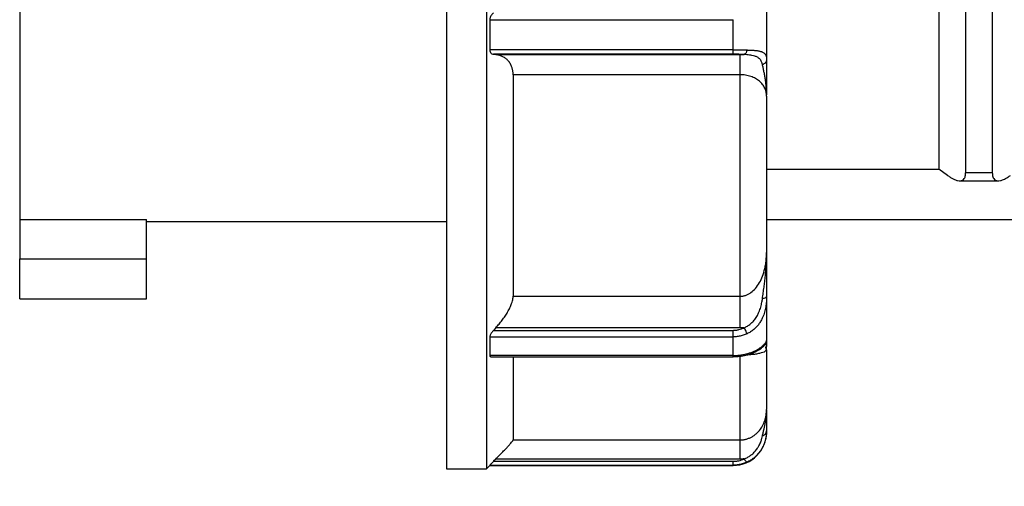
# Model space of a CAD drawing. Header units: inches. Extents: x 0 to 33, y 0 to 25.5.
# Tile 9 of 19: x 13.7 to 16.6, y 11.8 to 13.2. Entities that reach past the tile are written whole.
import ezdxf

# ---------------------------------------------------------------- set-up
doc = ezdxf.new("R2010")
doc.units = ezdxf.units.IN
doc.header["$LTSCALE"] = 3
doc.header["$MEASUREMENT"] = 0
doc.linetypes.add('SLD-Solid', pattern=[0])
doc.layers.add('DIMENSIONS', color=140, linetype='SLD-Solid', lineweight=25)
doc.styles.add('SLDTEXTSTYLE0', font='GOTHIC.TTF', dxfattribs={"width": 0.913})
doc.dimstyles.new('SLDDIMSTYLE1', dxfattribs={"dimtxt": 0.375, "dimasz": 0.45, "dimexe": 0, "dimexo": 0.0625, "dimgap": 0.09375, "dimtad": 0, "dimtih": 1, "dimtoh": 1, "dimrnd": 1e-09, "dimzin": 12, "dimdsep": 46, "dimtxsty": 'SLDTEXTSTYLE0', "dimsah": 1, "dimcen": 0.09, "dimadec": 0, "dimazin": 3, "dimtfac": 1, "dimtofl": 0, "dimtmove": 0, "dimatfit": 3, "dimfxl": 0, "dimfrac": 2, "dimtolj": 1, "dimtzin": 12, "dimarcsym": 0})

# ---------------------------------------------------------------- blocks, each defined once
blk = doc.blocks.new('_D_3')
at = {"layer": 'DIMENSIONS'}
for p, q in [((21.7135, 12.4273), (21.7135, 9.8888)), ((14.9721, 11.6836), (14.9721, 9.8888)), ((14.9721, 10.2638), (17.2762, 10.2638)), ((17.7194, 10.261), (17.6051, 10.261)), ((17.6051, 10.261), (17.6051, 9.6657)), ((18.9662, 10.261), (19.0805, 10.261)), ((19.0805, 10.261), (19.0805, 9.6657)), ((21.7135, 10.2638), (19.4094, 10.2638)), ((17.6051, 9.6657), (17.7194, 9.6657)), ((19.0805, 9.6657), (18.9662, 9.6657))]:
    blk.add_line(p, q, dxfattribs=at)
for points in [[(14.9721, 10.2638), (15.4221, 10.1738), (15.4221, 10.3538)], [(21.7135, 10.2638), (21.2635, 10.3538), (21.2635, 10.1738)]]:
    blk.add_solid(points, dxfattribs=at)
at = {"layer": 'DIMENSIONS', "char_height": 0.375, "attachment_point": 1, "style": 'SLDTEXTSTYLE0'}
for s, insert in [('6.74', (17.8579, 10.8162)), ('171.2', (17.7194, 10.1447))]:
    blk.add_mtext(s, dxfattribs=dict(at, insert=insert))

msp = doc.modelspace()

# ---------------------------------------------------------------- linework, layer by layer
for p, q in [((16.5835, 14.9044), (16.5835, 12.7076)), ((16.5048, 14.7915), (16.5048, 12.7076)), ((16.4261, 14.6774), (16.4261, 12.718)), ((13.7123, 13.684), (13.7123, 12.5701)), ((14.9721, 13.684), (14.9721, 11.8336)), ((15.0902, 13.684), (15.0902, 11.8336)), ((15.1001, 13.1599), (15.1001, 13.0708)), ((15.1001, 13.1599), (15.8186, 13.1599)), ((15.8186, 13.0708), (15.1001, 13.0708)), ((15.1109, 13.0579), (15.1175, 13.057)), ((15.8186, 13.0579), (15.1109, 13.0579)), ((15.1175, 13.057), (15.8383, 13.057)), ((15.169, 12.9974), (15.169, 12.3428)), ((15.8383, 12.9974), (15.169, 12.9974)), ((15.917, 12.718), (16.4261, 12.718)), ((16.4515, 12.6998), (16.4261, 12.718)), ((16.5835, 12.7076), (16.5048, 12.7076)), ((16.4873, 12.684), (16.601, 12.684)), ((13.7123, 12.5701), (14.0863, 12.5701)), ((13.7123, 12.5701), (13.7123, 12.4537)), ((14.0863, 12.4537), (14.0863, 12.5701)), ((14.0863, 12.5639), (14.9721, 12.5639)), ((15.917, 12.5698), (16.795, 12.5698)), ((15.917, 12.4723), (15.917, 12.467)), ((13.7123, 12.4537), (14.0863, 12.4537)), ((13.7123, 12.3355), (13.7123, 12.4537)), ((14.0863, 12.3355), (14.0863, 12.4537)), ((13.7123, 12.3355), (14.0863, 12.3355)), ((15.169, 12.3428), (15.8383, 12.3428)), ((15.1175, 12.2496), (15.1109, 12.2423)), ((15.1109, 12.2423), (15.8186, 12.2423)), ((15.8383, 12.2496), (15.1175, 12.2496)), ((15.1001, 12.2229), (15.1001, 12.1679)), ((15.1001, 12.2229), (15.8186, 12.2229)), ((15.917, 12.1851), (15.9137, 12.1815)), ((15.8186, 12.1679), (15.1001, 12.1679)), ((15.1035, 12.1644), (15.8186, 12.1644)), ((15.169, 12.1644), (15.169, 11.9185)), ((15.169, 11.9185), (15.8383, 11.9185)), ((15.1175, 11.862), (15.1109, 11.8554)), ((15.8383, 11.862), (15.1175, 11.862)), ((14.9721, 11.8336), (15.0902, 11.8336)), ((15.0902, 11.8336), (15.1001, 11.8434)), ((15.1001, 11.844), (15.1001, 11.8434)), ((15.1001, 11.844), (15.8186, 11.844)), ((15.1001, 11.8434), (15.8186, 11.8434)), ((15.1109, 11.8554), (15.8186, 11.8554))]:
    msp.add_line(p, q)
msp.add_arc((15.8186, 11.9418), 0.0984, 270, 0)
for points, knots in [([(15.917, 13.2517), (15.917, 13.2438), (15.917, 13.228), (15.917, 13.2043), (15.917, 13.1807), (15.917, 13.1573), (15.917, 13.1339), (15.917, 13.1107), (15.917, 13.0876), (15.917, 13.0645), (15.917, 13.0493), (15.917, 13.0417)], [0, 0, 0, 0, 0.111214, 0.222351, 0.333433, 0.444481, 0.555519, 0.666567, 0.777649, 0.888786, 1, 1, 1, 1]), ([(15.1109, 13.1799), (15.1101, 13.1793), (15.1086, 13.1781), (15.1066, 13.176), (15.1049, 13.1738), (15.1038, 13.1721), (15.1025, 13.1699), (15.1013, 13.1672), (15.1003, 13.1635), (15.1001, 13.1611), (15.1001, 13.1599)], [0, 0, 0, 0, 0.141743, 0.272475, 0.392508, 0.502247, 0.542575, 0.704685, 0.85583, 1, 1, 1, 1]), ([(15.1001, 13.0708), (15.1001, 13.0702), (15.1001, 13.0688), (15.1005, 13.0669), (15.1011, 13.0651), (15.1019, 13.0635), (15.1035, 13.0613), (15.1064, 13.0589), (15.1093, 13.0582), (15.1109, 13.0579)], [0, 0, 0, 0, 0.086108, 0.174093, 0.264904, 0.359403, 0.458357, 0.704711, 1, 1, 1, 1]), ([(15.169, 12.9974), (15.169, 12.9989), (15.1689, 13.0018), (15.1685, 13.006), (15.1679, 13.0102), (15.1671, 13.0142), (15.1659, 13.0181), (15.1638, 13.0243), (15.1597, 13.0323), (15.153, 13.0404), (15.1452, 13.0469), (15.1367, 13.0517), (15.1274, 13.0552), (15.1208, 13.0564), (15.1175, 13.057)], [0, 0, 0, 0, 0.040421, 0.08086, 0.121534, 0.162656, 0.204435, 0.247066, 0.369815, 0.500418, 0.620601, 0.746326, 0.87103, 1, 1, 1, 1]), ([(15.8186, 13.0708), (15.8206, 13.0708), (15.8245, 13.0708), (15.8305, 13.0708), (15.8364, 13.0708), (15.8423, 13.0707), (15.8481, 13.0706), (15.8538, 13.0705), (15.8575, 13.0705), (15.8594, 13.0704)], [0, 0, 0, 0, 0.140849, 0.282232, 0.424231, 0.566928, 0.710404, 0.854736, 1, 1, 1, 1]), ([(15.8186, 13.0579), (15.8186, 13.0583), (15.8186, 13.0598), (15.8186, 13.0643), (15.8186, 13.0674), (15.8186, 13.0708)], [0, 0, 0, 0, 0.5, 0.5, 1, 1, 1, 1]), ([(15.8512, 13.0569), (15.8499, 13.057), (15.8474, 13.0571), (15.8435, 13.0573), (15.8395, 13.0575), (15.834, 13.0577), (15.827, 13.0578), (15.8214, 13.0578), (15.8186, 13.0579)], [0, 0, 0, 0, 0.124543, 0.249147, 0.37423, 0.500207, 0.750867, 1, 1, 1, 1]), ([(15.8383, 13.057), (15.8404, 13.057), (15.8447, 13.0569), (15.849, 13.0569), (15.8512, 13.0569)], [0, 0, 0, 0, 0.497771, 1, 1, 1, 1]), ([(15.8383, 13.057), (15.8383, 13.0552), (15.8383, 13.0431), (15.8383, 13.0156), (15.8383, 12.9974)], [0, 0, 0, 0, 0.428571, 1, 1, 1, 1]), ([(15.8594, 13.0704), (15.8588, 13.0673), (15.8566, 13.0607), (15.8532, 13.0574), (15.8512, 13.0569)], [0, 0, 0, 0, 0.428571, 1, 1, 1, 1]), ([(15.905, 13.0271), (15.9046, 13.0285), (15.9039, 13.0315), (15.9023, 13.0358), (15.9, 13.0401), (15.8964, 13.0448), (15.8908, 13.0491), (15.883, 13.0523), (15.8749, 13.0543), (15.8669, 13.0556), (15.8593, 13.0564), (15.8539, 13.0567), (15.8512, 13.0569)], [0, 0, 0, 0, 0.071985, 0.153886, 0.24597, 0.344728, 0.493496, 0.627165, 0.744468, 0.83223, 0.917402, 1, 1, 1, 1]), ([(15.8594, 13.0704), (15.8611, 13.0704), (15.8647, 13.0703), (15.8698, 13.0701), (15.8746, 13.0699), (15.8791, 13.0696), (15.8834, 13.0692), (15.8874, 13.0687), (15.8911, 13.0682), (15.8945, 13.0676), (15.8977, 13.0669), (15.9006, 13.066), (15.9032, 13.0651), (15.9071, 13.0634), (15.9114, 13.0604), (15.9146, 13.0559), (15.9162, 13.0512), (15.9169, 13.0468), (15.917, 13.0434), (15.917, 13.0417)], [0, 0, 0, 0, 0.04543, 0.09034, 0.134763, 0.178733, 0.222285, 0.265455, 0.308278, 0.350791, 0.393031, 0.435035, 0.476839, 0.518481, 0.641556, 0.764394, 0.844342, 0.922766, 1, 1, 1, 1]), ([(15.917, 13.0417), (15.917, 13.0381), (15.9143, 13.032), (15.908, 13.0281), (15.905, 13.0271)], [0, 0, 0, 0, 0.571429, 1, 1, 1, 1]), ([(15.917, 12.9339), (15.917, 12.9378), (15.9169, 12.9453), (15.9164, 12.9561), (15.9156, 12.9659), (15.9147, 12.9748), (15.9134, 12.9846), (15.9117, 12.9951), (15.9095, 13.0065), (15.9073, 13.0172), (15.9057, 13.0239), (15.905, 13.0271)], [0, 0, 0, 0, 0.120976, 0.232063, 0.333627, 0.426117, 0.510038, 0.640029, 0.759918, 0.882043, 1, 1, 1, 1]), ([(15.917, 13.0417), (15.917, 13.0312), (15.917, 13.0102), (15.917, 12.9738), (15.917, 12.9493), (15.917, 12.9375)], [0, 0, 0, 0, 0.336305, 0.678527, 1, 1, 1, 1]), ([(15.917, 12.9339), (15.917, 12.9355), (15.9169, 12.9384), (15.9164, 12.9427), (15.9156, 12.9468), (15.9146, 12.9507), (15.9134, 12.9543), (15.9108, 12.9604), (15.906, 12.9685), (15.8968, 12.9782), (15.8854, 12.9862), (15.8734, 12.9915), (15.8631, 12.9946), (15.8549, 12.9962), (15.8466, 12.9972), (15.841, 12.9973), (15.8383, 12.9974)], [0, 0, 0, 0, 0.0546674, 0.1068688, 0.1565926, 0.2038283, 0.2485674, 0.2908035, 0.4331819, 0.558535, 0.6836701, 0.7937093, 0.8482209, 0.9003065, 0.9506456, 1, 1, 1, 1]), ([(15.8383, 12.9974), (15.8383, 12.872), (15.8383, 12.7527), (15.8383, 12.5325), (15.8383, 12.4317), (15.8383, 12.3428)], [0, 0, 0, 0, 0.5, 0.5, 1, 1, 1, 1]), ([(15.917, 12.9339), (15.917, 12.9262), (15.917, 12.9106), (15.917, 12.8875), (15.917, 12.8646), (15.917, 12.8419), (15.917, 12.8194), (15.917, 12.7971), (15.917, 12.7751), (15.917, 12.7532), (15.917, 12.7315), (15.917, 12.7101), (15.917, 12.683), (15.917, 12.6505), (15.917, 12.613), (15.917, 12.5765), (15.917, 12.5408), (15.917, 12.506), (15.917, 12.4835), (15.917, 12.4723)], [0, 0, 0, 0, 0.045533, 0.091018, 0.136466, 0.181888, 0.227294, 0.272695, 0.318102, 0.363526, 0.408977, 0.454467, 0.500006, 0.583444, 0.666752, 0.749994, 0.833239, 0.916552, 1, 1, 1, 1]), ([(16.4515, 12.6998), (16.453, 12.6988), (16.4559, 12.6967), (16.4602, 12.694), (16.4643, 12.6916), (16.4683, 12.6895), (16.4741, 12.6868), (16.4813, 12.6844), (16.4893, 12.6836), (16.496, 12.6854), (16.5004, 12.6895), (16.5031, 12.6949), (16.5045, 12.7006), (16.5047, 12.7053), (16.5048, 12.7076)], [0, 0, 0, 0, 0.051276, 0.102062, 0.152468, 0.202604, 0.252586, 0.377429, 0.500372, 0.628977, 0.753007, 0.836875, 0.918848, 1, 1, 1, 1]), ([(16.5835, 12.7076), (16.5836, 12.7064), (16.5836, 12.704), (16.584, 12.7008), (16.5845, 12.6978), (16.5853, 12.695), (16.5864, 12.6926), (16.5885, 12.689), (16.5924, 12.6854), (16.5991, 12.6836), (16.6071, 12.6844), (16.6151, 12.6871), (16.6227, 12.6908), (16.6296, 12.6948), (16.6344, 12.6981), (16.6368, 12.6998)], [0, 0, 0, 0, 0.040557, 0.081182, 0.122015, 0.16319, 0.204841, 0.247095, 0.371103, 0.49971, 0.622631, 0.747477, 0.830831, 0.914833, 1, 1, 1, 1]), ([(15.8383, 12.3428), (15.8397, 12.3429), (15.8424, 12.3429), (15.8466, 12.3435), (15.8507, 12.3443), (15.8548, 12.3455), (15.8589, 12.3471), (15.8629, 12.349), (15.8669, 12.3512), (15.8746, 12.3563), (15.8854, 12.3663), (15.8968, 12.3829), (15.906, 12.4027), (15.9115, 12.4216), (15.9148, 12.4393), (15.9166, 12.4552), (15.9169, 12.4664), (15.917, 12.4723)], [0, 0, 0, 0, 0.024683, 0.049497, 0.074541, 0.099914, 0.125709, 0.152017, 0.178918, 0.206491, 0.316976, 0.441541, 0.566978, 0.70925, 0.796247, 0.893189, 1, 1, 1, 1]), ([(15.905, 12.3365), (15.9054, 12.3392), (15.9061, 12.3447), (15.9073, 12.3529), (15.9084, 12.3613), (15.9099, 12.3723), (15.9118, 12.3864), (15.9141, 12.4079), (15.9165, 12.4366), (15.9168, 12.4595), (15.917, 12.4723)], [0, 0, 0, 0, 0.05845, 0.117826, 0.178309, 0.240087, 0.360104, 0.489977, 0.715588, 1, 1, 1, 1]), ([(15.917, 12.4675), (15.917, 12.4483), (15.917, 12.4085), (15.917, 12.3649), (15.917, 12.3423)], [0, 0, 0, 0, 0.480198, 1, 1, 1, 1]), ([(15.1175, 12.2496), (15.1192, 12.2514), (15.1225, 12.2552), (15.1274, 12.2609), (15.1321, 12.2667), (15.1381, 12.2745), (15.1452, 12.2843), (15.153, 12.2967), (15.1597, 12.309), (15.1643, 12.32), (15.1671, 12.329), (15.1687, 12.3364), (15.1689, 12.3407), (15.169, 12.3428)], [0, 0, 0, 0, 0.065113, 0.129007, 0.191838, 0.253768, 0.379485, 0.499693, 0.630288, 0.75306, 0.837425, 0.919178, 1, 1, 1, 1]), ([(15.8383, 12.3428), (15.8383, 12.33), (15.8383, 12.2994), (15.8383, 12.2641), (15.8383, 12.2496)], [0, 0, 0, 0, 0.571429, 1, 1, 1, 1]), ([(15.8512, 12.2501), (15.8528, 12.2508), (15.856, 12.2523), (15.8607, 12.2549), (15.8653, 12.2579), (15.8697, 12.2613), (15.8758, 12.2666), (15.8831, 12.2748), (15.8899, 12.2853), (15.8957, 12.2976), (15.9001, 12.3106), (15.9032, 12.3243), (15.9045, 12.3328), (15.905, 12.3365)], [0, 0, 0, 0, 0.048663, 0.098636, 0.14989, 0.2024, 0.256148, 0.37377, 0.507476, 0.604337, 0.754524, 0.891181, 1, 1, 1, 1]), ([(15.917, 12.3423), (15.917, 12.3403), (15.917, 12.3363), (15.9167, 12.3302), (15.9163, 12.324), (15.9156, 12.3178), (15.9143, 12.3083), (15.9115, 12.2956), (15.9065, 12.2819), (15.9007, 12.2704), (15.8947, 12.2611), (15.8875, 12.2524), (15.8792, 12.2446), (15.8699, 12.2376), (15.8629, 12.234), (15.8594, 12.2321)], [0, 0, 0, 0, 0.046231, 0.0928, 0.139781, 0.187245, 0.235261, 0.357783, 0.480752, 0.564288, 0.648634, 0.734088, 0.820944, 0.909489, 1, 1, 1, 1]), ([(15.905, 12.3365), (15.909, 12.3371), (15.915, 12.3388), (15.917, 12.3413), (15.917, 12.3423)], [0, 0, 0, 0, 0.571429, 1, 1, 1, 1]), ([(15.917, 12.3423), (15.917, 12.3371), (15.917, 12.3267), (15.917, 12.3115), (15.917, 12.2965), (15.917, 12.2818), (15.917, 12.2673), (15.917, 12.2532), (15.917, 12.2393), (15.917, 12.2257), (15.917, 12.2169), (15.917, 12.2125)], [0, 0, 0, 0, 0.111214, 0.222351, 0.333433, 0.444481, 0.555519, 0.666567, 0.777649, 0.888786, 1, 1, 1, 1]), ([(15.1109, 12.2423), (15.1101, 12.2415), (15.1086, 12.2398), (15.1066, 12.2372), (15.1049, 12.2348), (15.1038, 12.2329), (15.1025, 12.2308), (15.1013, 12.2283), (15.1003, 12.2253), (15.1001, 12.2237), (15.1001, 12.2229)], [0, 0, 0, 0, 0.141743, 0.272475, 0.392508, 0.502247, 0.542575, 0.704685, 0.85583, 1, 1, 1, 1]), ([(15.8186, 12.2423), (15.82, 12.2424), (15.8228, 12.2424), (15.827, 12.2428), (15.8312, 12.2434), (15.8367, 12.2446), (15.8435, 12.2466), (15.8486, 12.2489), (15.8512, 12.2501)], [0, 0, 0, 0, 0.123592, 0.247824, 0.373143, 0.499988, 0.749512, 1, 1, 1, 1]), ([(15.8186, 12.2229), (15.8186, 12.2252), (15.8186, 12.2282), (15.8186, 12.235), (15.8186, 12.2388), (15.8186, 12.2423)], [0, 0, 0, 0, 0.5, 0.5, 1, 1, 1, 1]), ([(15.8512, 12.2501), (15.849, 12.2499), (15.8447, 12.2496), (15.8404, 12.2496), (15.8383, 12.2496)], [0, 0, 0, 0, 0.501252, 1, 1, 1, 1]), ([(15.8594, 12.2321), (15.8588, 12.2339), (15.8566, 12.2392), (15.8532, 12.2463), (15.8512, 12.2501)], [0, 0, 0, 0, 0.428571, 1, 1, 1, 1]), ([(15.8594, 12.2321), (15.8575, 12.2313), (15.8538, 12.2296), (15.8481, 12.2276), (15.8423, 12.2259), (15.8364, 12.2246), (15.8305, 12.2236), (15.8245, 12.2231), (15.8206, 12.223), (15.8186, 12.2229)], [0, 0, 0, 0, 0.145264, 0.289596, 0.433072, 0.575769, 0.717768, 0.859151, 1, 1, 1, 1]), ([(15.8594, 12.1731), (15.8611, 12.1736), (15.8646, 12.1746), (15.8696, 12.1763), (15.8743, 12.1781), (15.8788, 12.1799), (15.8831, 12.1819), (15.8898, 12.1853), (15.8979, 12.1903), (15.9058, 12.1965), (15.9114, 12.2021), (15.9145, 12.2064), (15.9162, 12.2093), (15.9169, 12.2113), (15.917, 12.2121), (15.917, 12.2125)], [0, 0, 0, 0, 0.044412, 0.088528, 0.132381, 0.176005, 0.219431, 0.262693, 0.392863, 0.518139, 0.64067, 0.763702, 0.844718, 0.923367, 1, 1, 1, 1]), ([(15.917, 12.2125), (15.917, 12.2081), (15.9143, 12.2004), (15.908, 12.1956), (15.905, 12.1943)], [0, 0, 0, 0, 0.571429, 1, 1, 1, 1]), ([(15.917, 12.2125), (15.917, 12.2113), (15.917, 12.2089), (15.917, 12.2004), (15.917, 12.1952), (15.917, 12.1941)], [0, 0, 0, 0, 0.434275, 0.87619, 1, 1, 1, 1]), ([(15.8559, 12.1688), (15.8612, 12.1703), (15.8715, 12.1732), (15.887, 12.1802), (15.8995, 12.1878), (15.9063, 12.1934), (15.9089, 12.196), (15.9089, 12.1963), (15.9089, 12.1963)], [0, 0, 0, 0, 0.172877, 0.336913, 0.60891, 0.8034, 0.937092, 1, 1, 1, 1]), ([(15.9137, 12.1815), (15.9133, 12.1808), (15.9117, 12.1784), (15.9012, 12.175), (15.8854, 12.1719), (15.872, 12.1701), (15.8616, 12.1694), (15.8568, 12.1691)], [0, 0, 0, 0, 0.147351, 0.529967, 0.709269, 0.866939, 1, 1, 1, 1]), ([(15.9161, 12.1869), (15.9159, 12.189), (15.9157, 12.1912), (15.9134, 12.1918), (15.9134, 12.1918)], [0, 0, 0, 0, 0.977555, 1, 1, 1, 1]), ([(15.9157, 12.1823), (15.9169, 12.1884), (15.9185, 12.1965), (15.9156, 12.1959), (15.9149, 12.1958)], [0, 0, 0, 0, 0.766334, 1, 1, 1, 1]), ([(15.917, 12.1851), (15.917, 12.1811), (15.917, 12.1731), (15.917, 12.1615), (15.917, 12.1503), (15.917, 12.1394), (15.917, 12.1289), (15.917, 12.1188), (15.917, 12.1091), (15.917, 12.0997), (15.917, 12.0907), (15.917, 12.0821), (15.917, 12.0716), (15.917, 12.0596), (15.917, 12.0467), (15.917, 12.0352), (15.917, 12.025), (15.917, 12.0161), (15.917, 12.0112), (15.917, 12.0088)], [0, 0, 0, 0, 0.0455329, 0.0910178, 0.1364656, 0.1818871, 0.2272929, 0.272694, 0.3181011, 0.3635251, 0.4089767, 0.4544666, 0.5000057, 0.5834437, 0.6667508, 0.7499934, 0.8332381, 0.9165515, 1, 1, 1, 1]), ([(15.1001, 12.1679), (15.1001, 12.1674), (15.1002, 12.1663), (15.1012, 12.1649), (15.1023, 12.1642), (15.1035, 12.1644), (15.1035, 12.1644)], [0, 0, 0, 0, 0.233996, 0.476169, 0.979077, 1, 1, 1, 1]), ([(15.8186, 12.1679), (15.8206, 12.1679), (15.8245, 12.1679), (15.8305, 12.1683), (15.8364, 12.1688), (15.8423, 12.1696), (15.8481, 12.1705), (15.8538, 12.1717), (15.8575, 12.1727), (15.8594, 12.1731)], [0, 0, 0, 0, 0.140849, 0.282232, 0.424231, 0.566928, 0.710404, 0.854736, 1, 1, 1, 1]), ([(15.8186, 12.1644), (15.8251, 12.1646), (15.838, 12.165), (15.85, 12.1676), (15.856, 12.1688)], [0, 0, 0, 0, 0.49983, 1, 1, 1, 1]), ([(15.8186, 12.1645), (15.8186, 12.1645), (15.8186, 12.1642), (15.8186, 12.1652), (15.8186, 12.167), (15.8186, 12.1679)], [0, 0, 0, 0, 0.07996, 0.53998, 1, 1, 1, 1]), ([(15.8383, 12.1685), (15.8383, 12.0981), (15.8383, 12.0411), (15.8383, 11.957), (15.8383, 11.9299), (15.8383, 11.9185)], [0, 0, 0, 0, 0.5, 0.5, 1, 1, 1, 1]), ([(15.8594, 12.1731), (15.8589, 12.1721), (15.8581, 12.1701), (15.8568, 12.1688), (15.856, 12.1689), (15.856, 12.1689)], [0, 0, 0, 0, 0.492467, 0.984937, 1, 1, 1, 1]), ([(15.8383, 11.9185), (15.8397, 11.9186), (15.8427, 11.9186), (15.847, 11.919), (15.8514, 11.9197), (15.8557, 11.9206), (15.86, 11.9218), (15.8642, 11.9233), (15.8684, 11.9251), (15.8724, 11.9271), (15.8764, 11.9293), (15.882, 11.933), (15.8891, 11.9388), (15.8977, 11.9481), (15.9059, 11.9605), (15.9115, 11.9736), (15.9148, 11.9859), (15.9167, 11.997), (15.9169, 12.0047), (15.917, 12.0088)], [0, 0, 0, 0, 0.025945, 0.052069, 0.078492, 0.105328, 0.132685, 0.160666, 0.189365, 0.218868, 0.249255, 0.280594, 0.357645, 0.441365, 0.566325, 0.708656, 0.796353, 0.893491, 1, 1, 1, 1]), ([(15.905, 11.9305), (15.9054, 11.9323), (15.9061, 11.9358), (15.9072, 11.9409), (15.9084, 11.9459), (15.9099, 11.9525), (15.9117, 11.9607), (15.9141, 11.9729), (15.9165, 11.989), (15.9168, 12.0017), (15.917, 12.0088)], [0, 0, 0, 0, 0.058554, 0.117991, 0.178471, 0.240205, 0.359669, 0.4901, 0.71795, 1, 1, 1, 1]), ([(15.917, 12.0061), (15.917, 11.9982), (15.917, 11.9814), (15.917, 11.9577), (15.917, 11.9453)], [0, 0, 0, 0, 0.475544, 1, 1, 1, 1]), ([(15.1175, 11.862), (15.1192, 11.8638), (15.1225, 11.8672), (15.1274, 11.8722), (15.1321, 11.877), (15.1381, 11.8832), (15.1452, 11.8906), (15.153, 11.8989), (15.1597, 11.9062), (15.1643, 11.9117), (15.1671, 11.9152), (15.1687, 11.9175), (15.1689, 11.9182), (15.169, 11.9185)], [0, 0, 0, 0, 0.065113, 0.129007, 0.191838, 0.253768, 0.379485, 0.499693, 0.630288, 0.75306, 0.837425, 0.919178, 1, 1, 1, 1]), ([(15.8383, 11.9185), (15.8383, 11.9169), (15.8383, 11.9034), (15.8383, 11.8754), (15.8383, 11.862)], [0, 0, 0, 0, 0.571429, 1, 1, 1, 1]), ([(15.8512, 11.8625), (15.8528, 11.8632), (15.8561, 11.8646), (15.8607, 11.867), (15.8653, 11.8697), (15.8698, 11.8727), (15.8758, 11.8773), (15.883, 11.8844), (15.8898, 11.893), (15.8957, 11.9029), (15.9001, 11.9128), (15.9032, 11.9226), (15.9044, 11.9281), (15.905, 11.9305)], [0, 0, 0, 0, 0.049294, 0.0995507, 0.1507731, 0.202967, 0.2561439, 0.373591, 0.5074682, 0.6010878, 0.754512, 0.8907654, 1, 1, 1, 1]), ([(15.917, 11.9453), (15.917, 11.944), (15.917, 11.9412), (15.9167, 11.9369), (15.9163, 11.9324), (15.9156, 11.9277), (15.9143, 11.9204), (15.9115, 11.9102), (15.9065, 11.8986), (15.9007, 11.8886), (15.8947, 11.8802), (15.8875, 11.8722), (15.8792, 11.8649), (15.8699, 11.8582), (15.8629, 11.8547), (15.8594, 11.8529)], [0, 0, 0, 0, 0.046231, 0.092801, 0.139781, 0.187246, 0.235262, 0.357785, 0.480754, 0.564288, 0.648633, 0.734086, 0.820942, 0.909487, 1, 1, 1, 1]), ([(15.905, 11.9306), (15.909, 11.9319), (15.915, 11.9364), (15.917, 11.9427), (15.917, 11.9453)], [0, 0, 0, 0, 0.571429, 1, 1, 1, 1]), ([(15.8186, 11.8554), (15.82, 11.8554), (15.8228, 11.8554), (15.827, 11.8558), (15.8312, 11.8564), (15.8367, 11.8574), (15.8435, 11.8593), (15.8486, 11.8614), (15.8512, 11.8625)], [0, 0, 0, 0, 0.123593, 0.247824, 0.373143, 0.499988, 0.749512, 1, 1, 1, 1]), ([(15.8512, 11.8626), (15.849, 11.8624), (15.8447, 11.8621), (15.8404, 11.8621), (15.8383, 11.862)], [0, 0, 0, 0, 0.5020548, 1, 1, 1, 1]), ([(15.8594, 11.8529), (15.8588, 11.8528), (15.8566, 11.8541), (15.8532, 11.859), (15.8512, 11.8625)], [0, 0, 0, 0, 0.428571, 1, 1, 1, 1]), ([(15.1109, 11.8554), (15.1101, 11.8546), (15.1086, 11.8531), (15.1066, 11.851), (15.1049, 11.8492), (15.1038, 11.848), (15.1025, 11.8467), (15.1013, 11.8454), (15.1003, 11.8443), (15.1001, 11.8441), (15.1001, 11.844)], [0, 0, 0, 0, 0.141743, 0.272475, 0.392508, 0.502247, 0.542575, 0.704685, 0.85583, 1, 1, 1, 1]), ([(15.8186, 11.844), (15.8186, 11.8441), (15.8186, 11.8452), (15.8186, 11.8492), (15.8186, 11.8521), (15.8186, 11.8554)], [0, 0, 0, 0, 0.5, 0.5, 1, 1, 1, 1]), ([(15.8594, 11.8529), (15.8575, 11.8521), (15.8538, 11.8505), (15.8481, 11.8485), (15.8423, 11.8469), (15.8364, 11.8456), (15.8305, 11.8447), (15.8245, 11.8441), (15.8206, 11.844), (15.8186, 11.844)], [0, 0, 0, 0, 0.145264, 0.289596, 0.433072, 0.575769, 0.717768, 0.859151, 1, 1, 1, 1])]:
    msp.add_open_spline(points, degree=3, knots=knots)
for points in [[(15.8186, 13.0708), (15.8186, 13.1003), (15.8186, 13.13), (15.8186, 13.1599)], [(15.8186, 12.1679), (15.8186, 12.1856), (15.8186, 12.204), (15.8186, 12.2229)]]:
    msp.add_open_spline(points, degree=3)

# ---------------------------------------------------------------- dimensions: what is measured, and where the dimension line sits
at = {"layer": 'DIMENSIONS'}
dim = msp.add_linear_dim(base=(21.7135, 10.2638), p1=(14.9721, 11.8336), p2=(21.7135, 12.5773), angle=0, dimstyle='SLDDIMSTYLE1', dxfattribs=at)
dim.commit()
dim.dimension.update_dxf_attribs({"geometry": '_D_3', "text_midpoint": (18.3428, 10.2638), "dimtype": 160})

doc.saveas('drawing.dxf')
